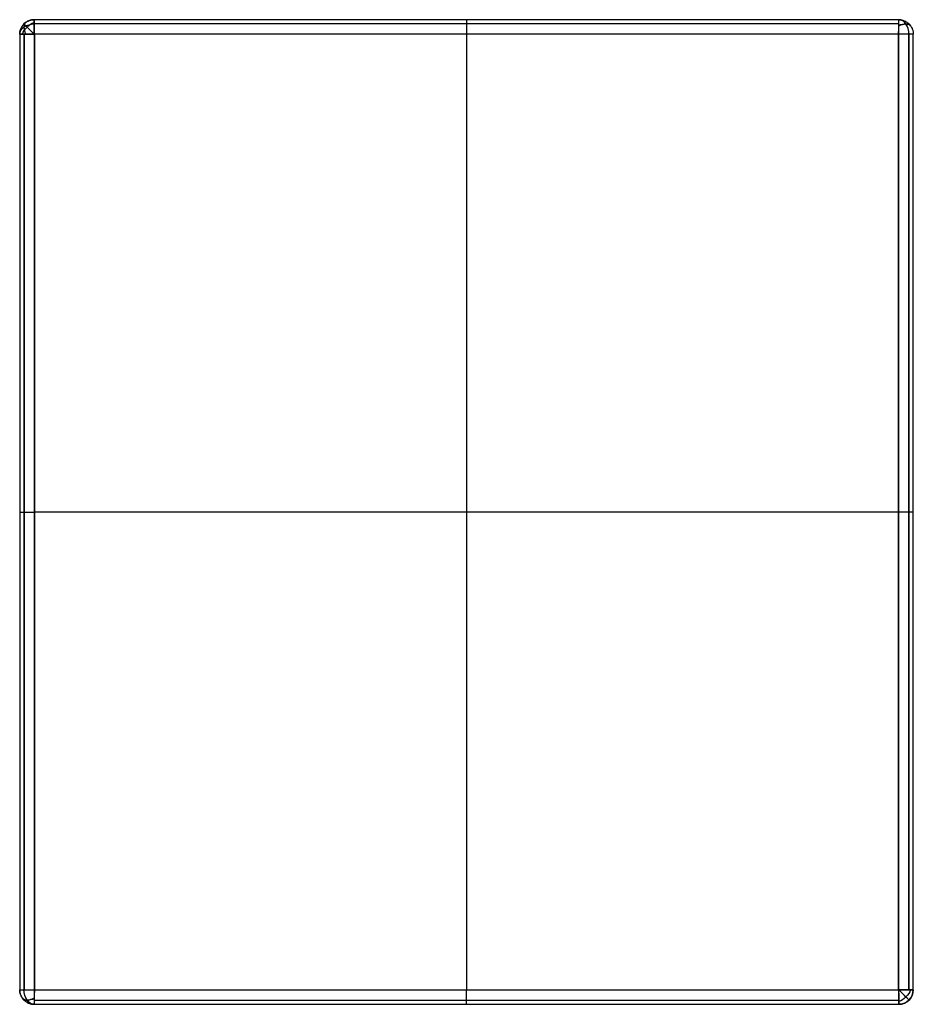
# Model space of a CAD drawing. Header units: millimetres. Extents: x -245 to 245, y -270 to 270.
import ezdxf

# ---------------------------------------------------------------- set-up
doc = ezdxf.new("R2010")
doc.units = ezdxf.units.MM
doc.layers.add('CHAISE 3$COUSSIN', color=7, linetype='Continuous', true_color=0x000000)

msp = doc.modelspace()

# ---------------------------------------------------------------- linework, layer by layer
at = {"layer": 'CHAISE 3$COUSSIN'}
for p, q in [((-237.02, 262, 0), (-237.02, -262, 0)), ((236.98, 262, -0.48), (-237.02, 262, 0)), ((-236.98, 262, 30), (-236.98, -262, 30)), ((237.02, 262, 29.52), (-236.98, 262, 30)), ((-0.02, 262, -0.24), (-0.02, -262, -0.24)), ((0.02, 262, 29.76), (0.02, -262, 29.76)), ((236.98, -262, -0.48), (236.98, 262, -0.48)), ((237.02, -262, 29.52), (237.02, 262, 29.52)), ((236.98, 0, -0.48), (-237.02, 0, 0)), ((237.02, 0, 29.52), (-236.98, 0, 30)), ((-237.02, -262, 0), (236.98, -262, -0.48)), ((-236.98, -262, 30), (237.02, -262, 29.52))]:
    msp.add_line(p, q, dxfattribs=at)
at = {"layer": 'CHAISE 3$COUSSIN', "extrusion": (0.001024, -4.49793e-16, 0.999999)}
msp.add_arc((-237.02, 262, 7.76), 8, 90, 180, dxfattribs=at)
at = {"layer": 'CHAISE 3$COUSSIN', "extrusion": (0.999999, -5.52173e-17, -0.001024)}
msp.add_arc((262, 21.76, -237.02), 8, 360, 90, dxfattribs=at)
at = {"layer": 'CHAISE 3$COUSSIN', "extrusion": (0.707831, 0, 0.706382)}
msp.add_arc((262, -162.09, 173), 8, 270, 359.55, dxfattribs=at)
at = {"layer": 'CHAISE 3$COUSSIN', "extrusion": (-0.706382, 0, 0.707831)}
msp.add_arc((-262, 182.96, -152.19), 8, 90, 180, dxfattribs=at)
at = {"layer": 'CHAISE 3$COUSSIN', "extrusion": (-0.00072434, 0.707107, -0.707106)}
msp.add_arc((236.72, 200.99, 169.94), 8, 0.533, 90.083, dxfattribs=at)
at = {"layer": 'CHAISE 3$COUSSIN', "extrusion": (0.503193, -0.503912, -0.702047)}
for centre, start, end in [((17.42, -242.03, -256.9), 234.8906, 304.9928), ((-17.42, 263.05, 236.18), 54.8906, 124.9928)]:
    msp.add_arc(centre, 8, start, end, dxfattribs=at)
at = {"layer": 'CHAISE 3$COUSSIN', "extrusion": (0.702047, 0.503912, 0.503193)}
msp.add_arc((351.04, 39.02, -23.28), 8, 0.0394, 70.1416, dxfattribs=at)
at = {"layer": 'CHAISE 3$COUSSIN', "extrusion": (-0.707106, -0.707107, 0.00072434)}
msp.add_arc((-352.85, 8.02, -17.67), 8, 179.9585, 269.9585, dxfattribs=at)
at = {"layer": 'CHAISE 3$COUSSIN', "extrusion": (-0.503395, 0.701531, 0.504427)}
for centre, start, end in [((-345.3, -31.19, 68.29), 180.055, 250.1572), ((345.3, 56.68, -53.4), 0.055, 70.1572)]:
    msp.add_arc(centre, 8, start, end, dxfattribs=at)
at = {"layer": 'CHAISE 3$COUSSIN', "extrusion": (-0.504427, 0.701531, -0.503395)}
for centre, start, end in [((-345.38, 56.02, 53.42), 109.9532, 180.0554), ((345.38, -30.52, -68.28), 289.9532, 0.0554)]:
    msp.add_arc(centre, 8, start, end, dxfattribs=at)
at = {"layer": 'CHAISE 3$COUSSIN', "extrusion": (0, 1, 0)}
for centre, start, end in [((-236.99, 7.52, 262), 180.0587, 270.0587), ((236.99, 22, -262), 0.0587, 90.0587)]:
    msp.add_arc(centre, 8, start, end, dxfattribs=at)
at = {"layer": 'CHAISE 3$COUSSIN', "extrusion": (0.706382, 0, -0.707831)}
msp.add_arc((-262, -162.11, -173.08), 8, 180, 270, dxfattribs=at)
at = {"layer": 'CHAISE 3$COUSSIN', "extrusion": (-0.707831, 0, -0.706382)}
msp.add_arc((262, 182.98, 152.21), 8, 0, 90, dxfattribs=at)
at = {"layer": 'CHAISE 3$COUSSIN', "extrusion": (0.707106, 0.707107, -0.00072434)}
for centre, start, end in [((-352.84, 7.5, -17.69), 180.0415, 270.0415), ((-352.85, 21.5, -17.69), 90.0415, 180.0415)]:
    msp.add_arc(centre, 8, start, end, dxfattribs=at)
at = {"layer": 'CHAISE 3$COUSSIN', "extrusion": (0.001024, -1.16726e-16, 0.999999)}
msp.add_arc((236.98, -262, 7.76), 8, 270, 0, dxfattribs=at)
at = {"layer": 'CHAISE 3$COUSSIN', "extrusion": (-0.50463, 0.503912, -0.701015)}
msp.add_arc((17.93, -241.98, -256.89), 8, 235.0071, 305.1093, dxfattribs=at)
at = {"layer": 'CHAISE 3$COUSSIN', "extrusion": (-0.001024, -2.65883e-15, -0.999999)}
msp.add_arc((-236.98, -262, -21.76), 8, 180, 270, dxfattribs=at)
at = {"layer": 'CHAISE 3$COUSSIN'}
for points, weights in [([(-237, 270, 15), (-245, 270, 15.01), (-245, 262, 15.01)], [1, 0.707106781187, 1]), ([(-244.99, 262, 22.01), (-244.99, 270, 22.01), (-236.99, 270, 22)], [1, 0.707106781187, 1]), ([(-237.02, 262, 0), (-237.02, 270, 0), (-237.01, 270, 8)], [1, 0.707106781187, 1]), ([(-0.01, 270, 7.76), (-0.02, 270, -0.24), (-0.02, 262, -0.24)], [1, 0.707106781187, 1]), ([(0.01, 270, 21.76), (0.02, 270, 29.76), (0.02, 262, 29.76)], [1, 0.707106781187, 1]), ([(236.98, 262, -0.48), (236.98, 270, -0.48), (236.99, 270, 7.52)], [1, 0.707106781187, 1]), ([(236.99, 270, 7.52), (244.99, 270, 7.51), (244.99, 262, 7.51)], [1, 0.707106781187, 1]), ([(237, 270, 14.52), (245, 270, 14.51), (245, 262, 14.51)], [1, 0.707106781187, 1]), ([(237.02, 262, 29.52), (237.02, 270, 29.52), (237.01, 270, 21.52)], [1, 0.707106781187, 1]), ([(237.01, 270, 21.52), (245.01, 270, 21.51), (245.01, 262, 21.51)], [1, 0.707106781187, 1]), ([(-245.01, 262, 8.01), (-245.02, 262, 0.01), (-237.02, 262, 0)], [1, 0.707106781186, 1]), ([(-236.98, 262, 30), (-244.98, 262, 30.01), (-244.99, 262, 22.01)], [1, 0.707106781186, 1]), ([(245.01, 262, 21.51), (245.02, 262, 29.51), (237.02, 262, 29.52)], [1, 0.707106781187, 1]), ([(-245.01, 0, 8.01), (-245.02, 0, 0.01), (-237.02, 0, 0)], [1, 0.707106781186, 1]), ([(-244.99, 0, 22.01), (-244.98, 0, 30.01), (-236.98, 0, 30)], [1, 0.707106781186, 1]), ([(244.99, 0, 7.51), (244.98, 0, -0.49), (236.98, 0, -0.48)], [1, 0.707106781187, 1]), ([(245.01, 0, 21.51), (245.02, 0, 29.51), (237.02, 0, 29.52)], [1, 0.707106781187, 1]), ([(-245.01, -262, 8.01), (-245.02, -262, 0.01), (-237.02, -262, 0)], [1, 0.707106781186, 1]), ([(-245.01, -262, 8.01), (-245.01, -270, 8.01), (-237.01, -270, 8)], [1, 0.707106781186, 1]), ([(-245, -262, 15.01), (-245, -270, 15.01), (-237, -270, 15)], [1, 0.707106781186, 1]), ([(-236.99, -270, 22), (-244.99, -270, 22.01), (-244.99, -262, 22.01)], [1, 0.707106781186, 1]), ([(-237.02, -262, 0), (-237.02, -270, 0), (-237.01, -270, 8)], [1, 0.707106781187, 1]), ([(-236.98, -262, 30), (-236.98, -270, 30), (-236.99, -270, 22)], [1, 0.707106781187, 1]), ([(-0.01, -270, 7.76), (-0.02, -270, -0.24), (-0.02, -262, -0.24)], [1, 0.707106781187, 1]), ([(0.01, -270, 21.76), (0.02, -270, 29.76), (0.02, -262, 29.76)], [1, 0.707106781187, 1]), ([(236.98, -262, -0.48), (236.98, -270, -0.48), (236.99, -270, 7.52)], [1, 0.707106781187, 1]), ([(244.99, -262, 7.51), (244.98, -262, -0.49), (236.98, -262, -0.48)], [1, 0.707106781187, 1]), ([(237, -270, 14.52), (245, -270, 14.51), (245, -262, 14.51)], [1, 0.707106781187, 1]), ([(237.01, -270, 21.52), (237.02, -270, 29.52), (237.02, -262, 29.52)], [1, 0.707106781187, 1]), ([(237.02, -262, 29.52), (245.02, -262, 29.51), (245.01, -262, 21.51)], [1, 0.707106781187, 1])]:
    msp.add_rational_spline(points, weights, degree=2, dxfattribs=at)
for points in [[(236.99, 270, 7.52), (-0.01, 270, 7.76), (-237.01, 270, 8)], [(-236.99, 270, 22), (-237, 270, 15), (-237.01, 270, 8)], [(237, 270, 14.52), (0, 270, 14.76), (-237, 270, 15)], [(237.01, 270, 21.52), (0.01, 270, 21.76), (-236.99, 270, 22)], [(-0.01, 270, 7.76), (0, 270, 14.76), (0.01, 270, 21.76)], [(236.99, 270, 7.52), (237, 270, 14.52), (237.01, 270, 21.52)], [(-242.65, 267.66, 22.01), (-242.66, 267.66, 15.01), (-242.66, 267.66, 8.01)], [(236.99, 267.66, 1.86), (-0.01, 267.66, 2.1), (-237.01, 267.66, 2.35)], [(237.01, 267.66, 27.17), (0.01, 267.66, 27.42), (-236.99, 267.66, 27.66)], [(242.65, 267.66, 7.51), (242.66, 267.66, 14.51), (242.66, 267.66, 21.51)], [(-244.99, 262, 22.01), (-245, 262, 15.01), (-245.01, 262, 8.01)], [(-245.01, 262, 8.01), (-245.01, 0, 8.01), (-245.01, -262, 8.01)], [(-245, 262, 15.01), (-245, 0, 15.01), (-245, -262, 15.01)], [(-244.99, 262, 22.01), (-244.99, 0, 22.01), (-244.99, -262, 22.01)], [(-242.67, 262, 2.35), (-242.67, 0, 2.35), (-242.67, -262, 2.35)], [(-242.64, 262, 27.67), (-242.64, 0, 27.67), (-242.64, -262, 27.67)], [(242.64, -262, 1.85), (242.64, 0, 1.85), (242.64, 262, 1.85)], [(242.67, -262, 27.17), (242.67, 0, 27.17), (242.67, 262, 27.17)], [(244.99, -262, 7.51), (244.99, 0, 7.51), (244.99, 262, 7.51)], [(244.99, 262, 7.51), (245, 262, 14.51), (245.01, 262, 21.51)], [(245, -262, 14.51), (245, 0, 14.51), (245, 262, 14.51)], [(245.01, -262, 21.51), (245.01, 0, 21.51), (245.01, 262, 21.51)], [(-245.01, 0, 8.01), (-245, 0, 15.01), (-244.99, 0, 22.01)], [(244.99, 0, 7.51), (245, 0, 14.51), (245.01, 0, 21.51)], [(-244.99, -262, 22.01), (-245, -262, 15.01), (-245.01, -262, 8.01)], [(245.01, -262, 21.51), (245, -262, 14.51), (244.99, -262, 7.51)], [(-242.65, -267.66, 22.01), (-242.66, -267.66, 15.01), (-242.66, -267.66, 8.01)], [(-237.01, -267.66, 2.35), (-0.01, -267.66, 2.1), (236.99, -267.66, 1.86)], [(-237.01, -270, 8), (-0.01, -270, 7.76), (236.99, -270, 7.52)], [(-236.99, -270, 22), (-237, -270, 15), (-237.01, -270, 8)], [(-237, -270, 15), (0, -270, 14.76), (237, -270, 14.52)], [(-236.99, -267.66, 27.66), (0.01, -267.66, 27.42), (237.01, -267.66, 27.17)], [(-236.99, -270, 22), (0.01, -270, 21.76), (237.01, -270, 21.52)], [(-0.01, -270, 7.76), (0, -270, 14.76), (0.01, -270, 21.76)], [(237.01, -270, 21.52), (237, -270, 14.52), (236.99, -270, 7.52)], [(242.66, -267.66, 21.51), (242.66, -267.66, 14.51), (242.65, -267.66, 7.51)]]:
    msp.add_open_spline(points, degree=2, dxfattribs=at)

doc.saveas('drawing.dxf')
